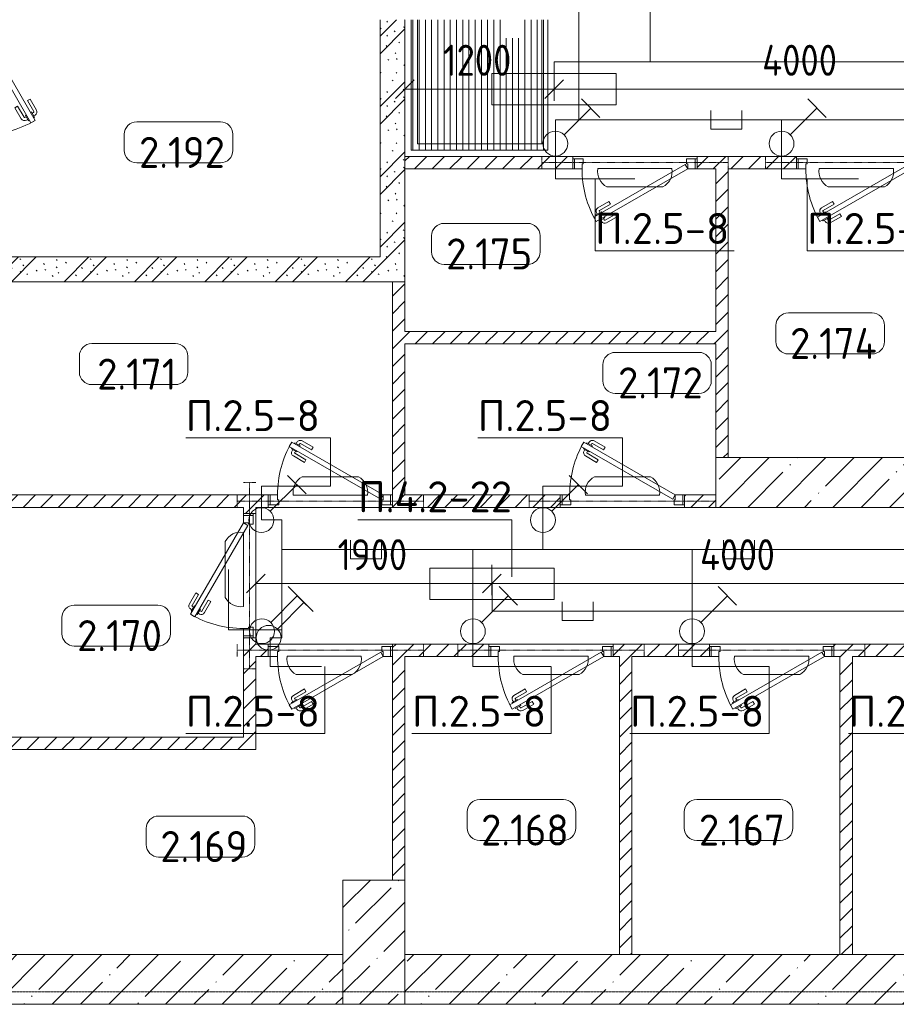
# Model space of a CAD drawing. Header units: millimetres. Extents: x -32229 to 288056, y -13689 to 125138.
# Tile 14 of 193: x 5436 to 12489, y 28050 to 35975. Entities that reach past the tile are written whole.
import ezdxf

# ---------------------------------------------------------------- set-up
doc = ezdxf.new("R2010")
doc.units = ezdxf.units.MM
doc.linetypes.add('3_ Штрих_ 1 х 1 мм', pattern=[2, 1, -1])
doc.linetypes.add('ADSK_Линия сетки', pattern=[25, 20, -2.5, 0, -2.5])
for name, color, linetype, lineweight in [('A-ANNO-DIMS', 7, 'Continuous', 9), ('A-ANNO-DIMS-200', 7, 'Continuous', 9), ('A-ANNO-NOTE', 7, 'Continuous', 18), ('A-AREA-IDEN', 7, 'Continuous', 9), ('A-DETL-THIN', 7, 'Continuous', 9), ('A-DOOR', 7, 'Continuous', 18), ('A-DOOR-FRAM', 7, 'Continuous', 9), ('A-FLOR', 7, 'Continuous', 18), ('A-WALL', 7, 'Continuous', 18), ('A-WALL-PATT', 7, 'Continuous', 40), ('G-ANNO-TEXT', 7, 'Continuous', 9), ('I-WALL', 7, 'Continuous', 18), ('M-EQPM', 7, 'Continuous', 18), ('S-BEAM', 7, 'Continuous', 18), ('S-COLS', 7, 'Continuous', 18), ('S-GRID', 7, 'Continuous', 9)]:
    doc.layers.add(name, color=color, linetype=linetype, lineweight=lineweight)
doc.layers.add('A-DETL', color=7, linetype='Continuous', lineweight=9, true_color=0x00a600)
doc.styles.add('GOST Common_3', font='GOST_Common.ttf', dxfattribs={"width": 0.9, "height": 250})
doc.styles.add('GOST Common_4', font='GOST_Common.ttf', dxfattribs={"height": 250})
doc.styles.add('ISOCPEUR', font='isocpeur.ttf', dxfattribs={"height": 250})
doc.dimstyles.new('ГОСТ_2_5_мм2_1', dxfattribs={"dimscale": 304.8, "dimtxt": 251.428749, "dimasz": 0.492126, "dimexe": 0.492126, "dimexo": 0.656168, "dimgap": 0.098425, "dimtad": 1, "dimdec": 0, "dimdsep": 46, "dimtxsty": 'GOST Common_3', "dimblk1": 'OBLIQUE', "dimblk2": 'OBLIQUE', "dimsah": 1, "dimcen": 0.09, "dimazin": 2, "dimtfac": 1, "dimtdec": 4, "dimtix": 1, "dimtmove": 0, "dimatfit": 3, "dimfxl": 1, "dimtvp": 1, "dimtolj": 1, "dimtzin": 0, "dimarcsym": 2})
pattern_1 = [(45, (0, 0), (-70.71068, 70.71068), [])]
pattern_2 = [(135, (300.56, 377.28), (-565.6854, 6e-14), [10, -790]), (135, (349.8, 474.73), (-565.6854, 6e-14), [10, -790]), (135, (423.93, 473.06), (-565.6854, 6e-14), [10, -790]), (135, (229.92, 447.9), (-565.6854, 6e-14), [10, -790]), (135, (155.08, 447.9), (-565.6854, 6e-14), [10, -790]), (135, (114.9, 369.03), (-565.6854, 6e-14), [10, -790]), (135, (132.43, 285.8), (-565.6854, 6e-14), [10, -790]), (135, (214.66, 322), (-565.6854, 6e-14), [10, -790]), (135, (198.16, 261.88), (-565.6854, 6e-14), [10, -790]), (135, (45.2, 272.9), (-565.6854, 6e-14), [10, -790]), (135, (42.32, 336.16), (-565.6854, 6e-14), [10, -790]), (135, (92.26, 192.24), (-565.6854, 6e-14), [10, -790]), (135, (7.07, 149.2), (-565.6854, 6e-14), [10, -790]), (135, (80.6, 95.1), (-565.6854, 6e-14), [10, -790]), (135, (79.53, 36.94), (-565.6854, 6e-14), [10, -790]), (135, (153.87, 74.56), (-565.6854, 6e-14), [10, -790]), (135, (228.35, 124.8), (-565.6854, 6e-14), [10, -790]), (135, (279.75, 180.4), (-565.6854, 6e-14), [10, -790]), (135, (282.9, 31.63), (-565.6854, 6e-14), [10, -790]), (135, (377.38, 53.45), (-565.6854, 6e-14), [10, -790]), (135, (352.28, 102.7), (-565.6854, 6e-14), [10, -790]), (135, (354.05, 0), (-565.6854, 6e-14), [10, -790]), (135, (553.23, 16.45), (-565.6854, 6e-14), [10, -790]), (135, (542.38, 63.45), (-565.6854, 6e-14), [10, -790]), (135, (536.58, 239.3), (-565.6854, 6e-14), [10, -790]), (135, (475.85, 203.9), (-565.6854, 6e-14), [10, -790]), (135, (475.85, 316.54), (-565.6854, 6e-14), [10, -790]), (135, (520.8, 408.7), (-565.6854, 6e-14), [10, -790]), (135, (551.1, 470.8), (-565.6854, 6e-14), [10, -790]), (135, (235.25, 537.93), (-565.6854, 6e-14), [10, -790]), (135, (407.25, 547.65), (-565.6854, 6e-14), [10, -790]), (135, (94.5, 558.6), (-565.6854, 6e-14), [10, -790]), (135, (46.4, 532.3), (-565.6854, 6e-14), [10, -790]), (135, (85.56, 465.04), (-565.6854, 6e-14), [10, -790]), (135, (355.53, 181.14), (-565.6854, 6e-14), [10, -790]), (135, (362.23, 243.6), (-565.6854, 6e-14), [10, -790]), (135, (413.45, 344.1), (-565.6854, 6e-14), [10, -790]), (135, (286.3, 273.25), (-565.6854, 6e-14), [10, -790]), (135, (423.02, 263.72), (-565.6854, 6e-14), [10, -790]), (135, (162.94, 190.2), (-565.6854, 6e-14), [10, -790]), (135, (470.25, 120.93), (-565.6854, 6e-14), [10, -790]), (135, (484.48, 9.78), (-565.6854, 6e-14), [10, -790]), (45, (0, 212.13), (-565.6854, 0), []), (45, (212.13, 0), (-565.6854, 0), []), (45, (353.55, 0), (-565.6854, 0), []), (45, (0, 353.55), (-565.6854, 0), [])]
pattern_3 = [(45, (0, 0), (-228.0985, 228.0985), []), (45, (228.1, 0), (-228.0985, 228.0985), [403.225, -80.645, 6.706, -73.939])]

# ---------------------------------------------------------------- blocks, each defined once
blk = doc.blocks.new('АР_Дверь однопольная - 1000х2100h_850__Кладовая-4711806--02 ЭО')
at = {"layer": 'A-DOOR', "color": 253, "lineweight": 5, "true_color": 0xaaaaaa}
for p, q in [((138.9, 433.3), (227.7, 484.6)), ((151.4, 411.7), (138.9, 433.3)), ((151.4, 411.7), (240.2, 462.9)), ((285.5, 469.4), (242.2, 444.4)), ((242.2, 444.4), (246.2, 437.5)), ((253, 450.7), (247, 461.1)), ((270.2, 395.9), (266.2, 402.9)), ((274.6, 463.2), (268.6, 473.6)), ((313.5, 420.9), (270.2, 395.9)), ((281, 402.2), (287, 391.8)), ((289.5, 462.5), (285.5, 469.4)), ((302.6, 414.7), (308.7, 404.3)), ((309.5, 427.9), (313.5, 420.9)), ((196.4, 333.7), (285.2, 385)), ((196.4, 333.7), (208.9, 312.1)), ((208.9, 312.1), (297.7, 363.3))]:
    blk.add_line(p, q, dxfattribs=at)
at = {"layer": 'A-DOOR', "color": 253, "lineweight": 13, "true_color": 0xaaaaaa}
for p, q in [((311.1, 475), (-425, 50)), ((-405, 15.4), (331.1, 440.4)), ((331.1, 440.4), (311.1, 475)), ((-425, 50), (-405, 15.4))]:
    blk.add_line(p, q, dxfattribs=at)
at = {"layer": 'A-DOOR', "color": 253, "lineweight": 5, "true_color": 0xaaaaaa}
for centre, radius, start, end in [((242.7, 458.6), 30, 30, 120), ((242.7, 458.6), 4.99, 30, 120), ((282.7, 389.3), 30, 300, 30), ((-425, 50), 850, 360, 30), ((282.7, 389.3), 4.99, 300, 30)]:
    blk.add_arc(centre, radius, start, end, dxfattribs=at)
at = {"layer": 'A-DOOR-FRAM', "color": 253, "lineweight": 13, "true_color": 0xaaaaaa}
for p, q in [((-485, 50), (-500, 50)), ((-425, 50), (-485, 50)), ((-485, 50), (-485, -30)), ((-425, 10), (-425, 50)), ((-415, 10), (-425, 10)), ((-415, -30), (-415, 10)), ((425, 10), (415, 10)), ((415, 10), (415, -30)), ((485, 50), (425, 50)), ((425, 50), (425, 10)), ((485, -30), (485, 50)), ((485, 50), (500, 50)), ((-485, -30), (-500, -30)), ((-485, -30), (-415, -30)), ((415, -30), (485, -30)), ((485, -30), (500, -30))]:
    blk.add_line(p, q, dxfattribs=at)
blk = doc.blocks.new('АР_Дверь однопольная - 1000х2100h_850__Кладовая-4711845--02 ЭО')
at = {"layer": 'A-DOOR', "color": 253, "lineweight": 5, "true_color": 0xaaaaaa}
for p, q in [((-138.9, 433.3), (-227.7, 484.6)), ((-309.5, 427.9), (-313.5, 420.9)), ((-313.5, 420.9), (-270.2, 395.9)), ((-302.6, 414.7), (-308.7, 404.3)), ((-289.5, 462.5), (-285.5, 469.4)), ((-281, 402.2), (-287, 391.8)), ((-285.5, 469.4), (-242.2, 444.4)), ((-274.6, 463.2), (-268.6, 473.6)), ((-270.2, 395.9), (-266.2, 402.9)), ((-253, 450.7), (-247, 461.1)), ((-242.2, 444.4), (-246.2, 437.5)), ((-151.4, 411.7), (-240.2, 462.9)), ((-151.4, 411.7), (-138.9, 433.3)), ((-208.9, 312.1), (-297.7, 363.3)), ((-196.4, 333.7), (-285.2, 385)), ((-196.4, 333.7), (-208.9, 312.1))]:
    blk.add_line(p, q, dxfattribs=at)
at = {"layer": 'A-DOOR', "color": 253, "lineweight": 13, "true_color": 0xaaaaaa}
for p, q in [((-311.1, 475), (-331.1, 440.4)), ((-331.1, 440.4), (405, 15.4)), ((425, 50), (-311.1, 475)), ((405, 15.4), (425, 50))]:
    blk.add_line(p, q, dxfattribs=at)
at = {"layer": 'A-DOOR', "color": 253, "lineweight": 5, "true_color": 0xaaaaaa}
for centre, radius, start, end in [((-242.7, 458.6), 30, 60, 150), ((425, 50), 850, 150, 180), ((-282.7, 389.3), 30, 150, 240), ((-242.7, 458.6), 4.99, 60, 150), ((-282.7, 389.3), 4.99, 150, 240)]:
    blk.add_arc(centre, radius, start, end, dxfattribs=at)
at = {"layer": 'A-DOOR-FRAM', "color": 253, "lineweight": 13, "true_color": 0xaaaaaa}
for p, q in [((-485, 50), (-500, 50)), ((-425, 50), (-485, 50)), ((-485, 50), (-485, -30)), ((-425, 10), (-425, 50)), ((-415, 10), (-425, 10)), ((-415, -30), (-415, 10)), ((425, 10), (415, 10)), ((415, 10), (415, -30)), ((485, 50), (425, 50)), ((425, 50), (425, 10)), ((485, -30), (485, 50)), ((485, 50), (500, 50)), ((-485, -30), (-500, -30)), ((-485, -30), (-415, -30)), ((415, -30), (485, -30)), ((485, -30), (500, -30))]:
    blk.add_line(p, q, dxfattribs=at)
blk = doc.blocks.new('АР_Дверь однопольная - 1000х2100h_850__Кладовая-4627048--02 ЭО')
at = {"layer": 'A-DOOR', "color": 253, "lineweight": 5, "true_color": 0xaaaaaa}
for p, q in [((138.9, 433.3), (227.7, 484.6)), ((151.4, 411.7), (138.9, 433.3)), ((151.4, 411.7), (240.2, 462.9)), ((285.5, 469.4), (242.2, 444.4)), ((242.2, 444.4), (246.2, 437.5)), ((253, 450.7), (247, 461.1)), ((270.2, 395.9), (266.2, 402.9)), ((274.6, 463.2), (268.6, 473.6)), ((313.5, 420.9), (270.2, 395.9)), ((281, 402.2), (287, 391.8)), ((289.5, 462.5), (285.5, 469.4)), ((302.6, 414.7), (308.7, 404.3)), ((309.5, 427.9), (313.5, 420.9)), ((196.4, 333.7), (285.2, 385)), ((196.4, 333.7), (208.9, 312.1)), ((208.9, 312.1), (297.7, 363.3))]:
    blk.add_line(p, q, dxfattribs=at)
at = {"layer": 'A-DOOR', "color": 253, "lineweight": 13, "true_color": 0xaaaaaa}
for p, q in [((311.1, 475), (-425, 50)), ((-405, 15.4), (331.1, 440.4)), ((331.1, 440.4), (311.1, 475)), ((-425, 50), (-405, 15.4))]:
    blk.add_line(p, q, dxfattribs=at)
at = {"layer": 'A-DOOR', "color": 253, "lineweight": 5, "true_color": 0xaaaaaa}
for centre, radius, start, end in [((242.7, 458.6), 30, 30, 120), ((242.7, 458.6), 4.99, 30, 120), ((282.7, 389.3), 30, 300, 30), ((-425, 50), 850, 360, 30), ((282.7, 389.3), 4.99, 300, 30)]:
    blk.add_arc(centre, radius, start, end, dxfattribs=at)
at = {"layer": 'A-DOOR-FRAM', "color": 253, "lineweight": 13, "true_color": 0xaaaaaa}
for p, q in [((-485, 50), (-500, 50)), ((-425, 50), (-485, 50)), ((-485, 50), (-485, -30)), ((-425, 10), (-425, 50)), ((-415, 10), (-425, 10)), ((-415, -30), (-415, 10)), ((425, 10), (415, 10)), ((415, 10), (415, -30)), ((485, 50), (425, 50)), ((425, 50), (425, 10)), ((485, -30), (485, 50)), ((485, 50), (500, 50)), ((-485, -30), (-500, -30)), ((-485, -30), (-415, -30)), ((415, -30), (485, -30)), ((485, -30), (500, -30))]:
    blk.add_line(p, q, dxfattribs=at)
blk = doc.blocks.new('АР_Дверь однопольная - 1000х2100h_850__Кладовая-4711757--02 ЭО')
at = {"layer": 'A-DOOR', "color": 253, "lineweight": 5, "true_color": 0xaaaaaa}
for p, q in [((138.9, 433.3), (227.7, 484.6)), ((151.4, 411.7), (138.9, 433.3)), ((151.4, 411.7), (240.2, 462.9)), ((285.5, 469.4), (242.2, 444.4)), ((242.2, 444.4), (246.2, 437.5)), ((253, 450.7), (247, 461.1)), ((270.2, 395.9), (266.2, 402.9)), ((274.6, 463.2), (268.6, 473.6)), ((313.5, 420.9), (270.2, 395.9)), ((281, 402.2), (287, 391.8)), ((289.5, 462.5), (285.5, 469.4)), ((302.6, 414.7), (308.7, 404.3)), ((309.5, 427.9), (313.5, 420.9)), ((196.4, 333.7), (285.2, 385)), ((196.4, 333.7), (208.9, 312.1)), ((208.9, 312.1), (297.7, 363.3))]:
    blk.add_line(p, q, dxfattribs=at)
at = {"layer": 'A-DOOR', "color": 253, "lineweight": 13, "true_color": 0xaaaaaa}
for p, q in [((311.1, 475), (-425, 50)), ((-405, 15.4), (331.1, 440.4)), ((331.1, 440.4), (311.1, 475)), ((-425, 50), (-405, 15.4))]:
    blk.add_line(p, q, dxfattribs=at)
at = {"layer": 'A-DOOR', "color": 253, "lineweight": 5, "true_color": 0xaaaaaa}
for centre, radius, start, end in [((242.7, 458.6), 30, 30, 120), ((242.7, 458.6), 4.99, 30, 120), ((282.7, 389.3), 30, 300, 30), ((-425, 50), 850, 360, 30), ((282.7, 389.3), 4.99, 300, 30)]:
    blk.add_arc(centre, radius, start, end, dxfattribs=at)
at = {"layer": 'A-DOOR-FRAM', "color": 253, "lineweight": 13, "true_color": 0xaaaaaa}
for p, q in [((-485, 50), (-500, 50)), ((-425, 50), (-485, 50)), ((-485, 50), (-485, -30)), ((-425, 10), (-425, 50)), ((-415, 10), (-425, 10)), ((-415, -30), (-415, 10)), ((425, 10), (415, 10)), ((415, 10), (415, -30)), ((485, 50), (425, 50)), ((425, 50), (425, 10)), ((485, -30), (485, 50)), ((485, 50), (500, 50)), ((-485, -30), (-500, -30)), ((-485, -30), (-415, -30)), ((415, -30), (485, -30)), ((485, -30), (500, -30))]:
    blk.add_line(p, q, dxfattribs=at)
blk = doc.blocks.new('КР_Колонна_ЖБ_Прямоугольная - 500x1000h_B40-V10--02 ЭО')
at = {"layer": 'S-COLS', "lineweight": 5, "true_color": 0xaaaaaa}
h = blk.add_hatch(dxfattribs=at)
h.set_pattern_fill('FP_5', color=253, style=0, pattern_type=2)
h.set_pattern_definition([(45, (-8285.3, -28550), (-228.0985, 228.0985), []), (45, (-8057.2, -28550), (-228.0985, 228.0985), [403.225, -80.645, 6.706, -73.939])])
h.paths.add_polyline_path([(250, -500), (250, 500), (-250, 500), (-250, -500)])
at = {"layer": 'S-COLS', "color": 253, "lineweight": 15, "true_color": 0xaaaaaa}
for p, q in [((250, 500), (-250, 500)), ((-250, 500), (-250, -500)), ((250, -500), (250, 500)), ((-250, -500), (250, -500))]:
    blk.add_line(p, q, dxfattribs=at)
blk = doc.blocks.new('АР_Приямок - ПР-2_1050х1100-2630290--02 ЭО')
at = {"layer": 'M-EQPM', "lineweight": 5, "true_color": 0xaaaaaa}
h = blk.add_hatch(dxfattribs=at)
h.set_pattern_fill('FP_31', color=253, style=0, pattern_type=2)
h.set_pattern_definition([(90, (0, 0), (-50, 3e-15), [])])
h.paths.add_polyline_path([(1100, -525), (1100, 525), (875, 525), (875, 375), (725, 375), (725, 525), (0, 525), (0, -525), (910, -525)])
at = {"layer": 'M-EQPM', "color": 253, "lineweight": 13, "true_color": 0xaaaaaa}
for p, q in [((0, -525), (0, 525)), ((1100, 525), (1100, -525)), ((1100, -525), (0, -525))]:
    blk.add_line(p, q, dxfattribs=at)
blk = doc.blocks.new('АР_Перемычка - 100_Уx1_75x5__250-250-6683530--02 ЭО')
at = {"layer": 'S-BEAM', "color": 9, "linetype": '3_ Штрих_ 1 х 1 мм', "lineweight": 15, "true_color": 0xc4c4c4}
for p, q in [((-750, 50), (-750, -50)), ((750, 50), (750, -50)), ((-750, 0), (750, 0))]:
    blk.add_line(p, q, dxfattribs=at)
blk = doc.blocks.new('Наметкина 10_РД_АР_П_rvt-1--02 ЭО')
at = {"layer": 'A-WALL-PATT', "lineweight": 5, "true_color": 0xaaaaaa}
h = blk.add_hatch(dxfattribs=at)
h.set_pattern_fill('FP_1', color=253, style=0, pattern_type=2)
h.set_pattern_definition(pattern_2)
h.paths.add_polyline_path([(8535.3, 33865), (8535.3, 35975), (8335.3, 35975), (8335.3, 33865)])
h = blk.add_hatch(dxfattribs=at)
h.set_pattern_fill('FP_2', color=253, style=0, pattern_type=2)
h.set_pattern_definition(pattern_1)
h.paths.add_polyline_path([(14285.3, 34775), (14435.3, 34775), (14435.3, 34875), (14285.3, 34875)])
h.paths.add_polyline_path([(12835.3, 34775), (13285.3, 34775), (13285.3, 34875), (12685.3, 34875), (12685.3, 34775), (12735.3, 34775)])
h.paths.add_polyline_path([(8535.3, 34775), (9885.3, 34775), (9885.3, 34875), (8535.3, 34875)])
h.paths.add_polyline_path([(11685.3, 34775), (11685.3, 34875), (10885.3, 34875), (10885.3, 34775), (11135.3, 34775)])
h = blk.add_hatch(dxfattribs=at)
h.set_pattern_fill('FP_2', color=253, style=0, pattern_type=2)
h.set_pattern_definition(pattern_1)
h.paths.add_polyline_path([(11135.3, 32450), (11135.3, 34775), (11035.3, 34775), (11035.3, 32450)])
h = blk.add_hatch(dxfattribs=at)
h.set_pattern_fill('FP_1', color=253, style=0, pattern_type=2)
h.set_pattern_definition(pattern_2)
h.paths.add_polyline_path([(8335.3, 33865), (8335.3, 34065), (5035.3, 34065), (5035.3, 33865), (7452.7, 33865)])
h = blk.add_hatch(dxfattribs=at)
h.set_pattern_fill('FP_2', color=253, style=0, pattern_type=2)
h.set_pattern_definition(pattern_1)
h.paths.add_polyline_path([(8535.3, 32150), (8535.3, 33865), (8435.3, 33865), (8435.3, 32150)])
h = blk.add_hatch(dxfattribs=at)
h.set_pattern_fill('FP_2', color=253, style=0, pattern_type=2)
h.set_pattern_definition(pattern_1)
h.paths.add_polyline_path([(11035.3, 33365), (11035.3, 33465), (8535.3, 33465), (8535.3, 33365), (10052.5, 33365)])
h = blk.add_hatch(dxfattribs=at)
h.set_pattern_fill('FP_3', color=253, style=0, pattern_type=2)
h.set_pattern_definition(pattern_3)
h.paths.add_polyline_path([(12652.2, 32050), (14535.3, 32050), (14535.3, 32450), (11035.3, 32450), (11035.3, 32050), (11352.3, 32050)])
h = blk.add_hatch(dxfattribs=at)
h.set_pattern_fill('FP_2', color=253, style=0, pattern_type=2)
h.set_pattern_definition(pattern_1)
h.paths.add_polyline_path([(10785.3, 32050), (11035.3, 32050), (11035.3, 32150), (10785.3, 32150)])
h.paths.add_polyline_path([(8752.6, 32050), (9785.3, 32050), (9785.3, 32150), (8435.3, 32150), (8435.3, 32050)])
h.paths.add_polyline_path([(7235.3, 32050), (7435.3, 32050), (7435.3, 32150), (5235.3, 32150), (5235.3, 32050), (6152.9, 32050)])
h = blk.add_hatch(dxfattribs=at)
h.set_pattern_fill('FP_2', color=253, style=0, pattern_type=2)
h.set_pattern_definition(pattern_1)
h.paths.add_polyline_path([(7335.3, 30200), (7335.3, 31000), (7235.3, 31000), (7235.3, 30200)])
h.paths.add_polyline_path([(7235.3, 32000), (7335.3, 32000), (7335.3, 32050), (7235.3, 32050)])
h = blk.add_hatch(dxfattribs=at)
h.set_pattern_fill('FP_2', color=253, style=0, pattern_type=2)
h.set_pattern_definition(pattern_1)
h.paths.add_polyline_path([(13910.3, 30850), (14385.3, 30850), (14385.3, 30950), (13760.3, 30950), (13760.3, 30850), (13810.3, 30850)])
h.paths.add_polyline_path([(15431, 30850), (15635.3, 30850), (15635.3, 30950), (15431, 30950), (15431, 30942.4), (15389.5, 30942.4), (15389.5, 30857.6), (15431, 30857.6)])
h.paths.add_polyline_path([(10210.3, 30850), (10985.3, 30850), (10985.3, 30950), (10210.3, 30950)])
h.paths.add_polyline_path([(12135.3, 30850), (12760.3, 30850), (12760.3, 30950), (11985.3, 30950), (11985.3, 30850), (12035.3, 30850)])
h.paths.add_polyline_path([(8535.3, 30850), (9210.3, 30850), (9210.3, 30950), (8435.3, 30950), (8435.3, 30850)])
h.paths.add_polyline_path([(7335.3, 30850), (7435.3, 30850), (7435.3, 30950), (7335.3, 30950)])
h = blk.add_hatch(dxfattribs=at)
h.set_pattern_fill('FP_2', color=253, style=0, pattern_type=2)
h.set_pattern_definition(pattern_1)
h.paths.add_polyline_path([(8535.3, 29050), (8535.3, 30850), (8435.3, 30850), (8435.3, 29050)])
h = blk.add_hatch(dxfattribs=at)
h.set_pattern_fill('FP_2', color=253, style=0, pattern_type=2)
h.set_pattern_definition(pattern_1)
h.paths.add_polyline_path([(10360.3, 28450), (10360.3, 30850), (10260.3, 30850), (10260.3, 28450)])
h = blk.add_hatch(dxfattribs=at)
h.set_pattern_fill('FP_2', color=253, style=0, pattern_type=2)
h.set_pattern_definition(pattern_1)
h.paths.add_polyline_path([(12135.3, 28450), (12135.3, 30850), (12035.3, 30850), (12035.3, 28450)])
h = blk.add_hatch(dxfattribs=at)
h.set_pattern_fill('FP_2', color=253, style=0, pattern_type=2)
h.set_pattern_definition(pattern_1)
h.paths.add_polyline_path([(7335.3, 30100), (7335.3, 30200), (5235.3, 30200), (5235.3, 30100)])
h = blk.add_hatch(dxfattribs=at)
h.set_pattern_fill('FP_3', color=253, style=0, pattern_type=2)
h.set_pattern_definition(pattern_3)
h.paths.add_polyline_path([(8035.3, 28050), (8035.3, 28450), (3535.3, 28450), (3535.3, 28050), (7452.7, 28050)])
h = blk.add_hatch(dxfattribs=at)
h.set_pattern_fill('FP_3', color=253, style=0, pattern_type=2)
h.set_pattern_definition(pattern_3)
h.paths.add_polyline_path([(12835.3, 28050), (12835.3, 28450), (8535.3, 28450), (8535.3, 28050)])
at = {"layer": 'A-FLOR', "color": 253, "lineweight": 13, "true_color": 0xaaaaaa}
for p, q in [((8635.3, 35975), (8635.3, 34975)), ((9635.3, 34975), (9635.3, 35975)), ((8635.3, 34975), (9635.3, 34975)), ((9885.3, 34875), (10885.3, 34875)), ((10885.3, 34875), (9885.3, 34875)), ((11685.3, 34875), (12685.3, 34875)), ((12685.3, 34875), (11685.3, 34875)), ((8435.3, 32050), (7435.3, 32050)), ((7435.3, 32050), (8435.3, 32050)), ((10785.3, 32050), (9785.3, 32050)), ((9785.3, 32050), (10785.3, 32050)), ((7335.3, 32000), (7335.3, 31000)), ((7335.3, 31000), (7335.3, 32000)), ((7435.3, 30950), (8435.3, 30950)), ((8435.3, 30950), (7435.3, 30950)), ((9210.3, 30950), (10210.3, 30950)), ((10210.3, 30950), (9210.3, 30950)), ((10985.3, 30950), (11985.3, 30950)), ((11985.3, 30950), (10985.3, 30950))]:
    blk.add_line(p, q, dxfattribs=at)
at = {"layer": 'A-WALL', "color": 253, "lineweight": 15, "true_color": 0xaaaaaa}
for p, q in [((8535.3, 34775), (8535.3, 34875)), ((8535.3, 34875), (8535.3, 34775))]:
    blk.add_line(p, q, dxfattribs=at)
at = {"layer": 'A-WALL', "color": 253, "lineweight": 13, "true_color": 0xaaaaaa}
for p, q in [((14535.3, 32450), (11035.3, 32450)), ((11035.3, 32450), (11035.3, 32050)), ((11035.3, 32050), (14535.3, 32050)), ((8035.3, 28450), (3535.3, 28450)), ((12835.3, 28450), (8535.3, 28450)), ((3535.3, 28050), (8035.3, 28050)), ((8535.3, 28050), (12835.3, 28050))]:
    blk.add_line(p, q, dxfattribs=at)
at = {"layer": 'I-WALL', "color": 253, "lineweight": 13, "true_color": 0xaaaaaa}
for p, q in [((8335.3, 35975), (8335.3, 34065)), ((8535.3, 34875), (8535.3, 35975)), ((9885.3, 34875), (8535.3, 34875)), ((9885.3, 34775), (9885.3, 34875)), ((11685.3, 34875), (10885.3, 34875)), ((10885.3, 34875), (10885.3, 34775)), ((11685.3, 34775), (11685.3, 34875)), ((8535.3, 33865), (8535.3, 34775)), ((8535.3, 34775), (9885.3, 34775)), ((10885.3, 34775), (11035.3, 34775)), ((11035.3, 34775), (11035.3, 33465)), ((11135.3, 34775), (11685.3, 34775)), ((11135.3, 32450), (11135.3, 34775)), ((8335.3, 34065), (5035.3, 34065)), ((5235.3, 33865), (8335.3, 33865)), ((8335.3, 33865), (8535.3, 33865)), ((8435.3, 33865), (8435.3, 32150)), ((8535.3, 33865), (8435.3, 33865)), ((8535.3, 33465), (8535.3, 33865)), ((11035.3, 33465), (8535.3, 33465)), ((8535.3, 32150), (8535.3, 33365)), ((8535.3, 33365), (11035.3, 33365)), ((11035.3, 33365), (11035.3, 32450)), ((11035.3, 32450), (11135.3, 32450)), ((7435.3, 32150), (5235.3, 32150)), ((7435.3, 32050), (7435.3, 32150)), ((8435.3, 32150), (8435.3, 32050)), ((9785.3, 32150), (8535.3, 32150)), ((9785.3, 32050), (9785.3, 32150)), ((11035.3, 32150), (10785.3, 32150)), ((10785.3, 32150), (10785.3, 32050)), ((11035.3, 32050), (11035.3, 32150)), ((5235.3, 32050), (7235.3, 32050)), ((7235.3, 32050), (7235.3, 32000)), ((7335.3, 32050), (7435.3, 32050)), ((7335.3, 32000), (7335.3, 32050)), ((8435.3, 32050), (9785.3, 32050)), ((10785.3, 32050), (11035.3, 32050)), ((7235.3, 32000), (7335.3, 32000)), ((7235.3, 31000), (7235.3, 30200)), ((7335.3, 31000), (7235.3, 31000)), ((7335.3, 30950), (7335.3, 31000)), ((7435.3, 30950), (7335.3, 30950)), ((7435.3, 30850), (7435.3, 30950)), ((9210.3, 30950), (8435.3, 30950)), ((8435.3, 30950), (8435.3, 30850)), ((9210.3, 30850), (9210.3, 30950)), ((10985.3, 30950), (10210.3, 30950)), ((10210.3, 30950), (10210.3, 30850)), ((10985.3, 30850), (10985.3, 30950)), ((12760.3, 30950), (11985.3, 30950)), ((11985.3, 30950), (11985.3, 30850)), ((7335.3, 30850), (7435.3, 30850)), ((7335.3, 30200), (7335.3, 30850)), ((8435.3, 30850), (8435.3, 29050)), ((8535.3, 29050), (8535.3, 30850)), ((8535.3, 30850), (9210.3, 30850)), ((10210.3, 30850), (10260.3, 30850)), ((10260.3, 30850), (10260.3, 28450)), ((10360.3, 28450), (10360.3, 30850)), ((10360.3, 30850), (10985.3, 30850)), ((11985.3, 30850), (12035.3, 30850)), ((12035.3, 30850), (12035.3, 28450)), ((12135.3, 28450), (12135.3, 30850)), ((12135.3, 30850), (12760.3, 30850)), ((7235.3, 30200), (5235.3, 30200)), ((7335.3, 30100), (7335.3, 30200)), ((5235.3, 30100), (7335.3, 30100)), ((10260.3, 28450), (10360.3, 28450)), ((12035.3, 28450), (12135.3, 28450))]:
    blk.add_line(p, q, dxfattribs=at)
at = {"layer": 'A-DOOR', "color": 253, "lineweight": 13, "true_color": 0xaaaaaa}
for name, p, rotation in [('АР_Дверь однопольная - 1000х2100h_850__Кладовая-4711757--02 ЭО', (5085.3, 35475), 270), ('АР_Дверь однопольная - 1000х2100h_850__Кладовая-4711806--02 ЭО', (10385.3, 34825), 180), ('АР_Дверь однопольная - 1000х2100h_850__Кладовая-4627048--02 ЭО', (12185.3, 34825), 180), ('АР_Дверь однопольная - 1000х2100h_850__Кладовая-4711845--02 ЭО', (7285.3, 31500), 90), ('АР_Дверь однопольная - 1000х2100h_850__Кладовая-4627048--02 ЭО', (7935.3, 30900), 180), ('АР_Дверь однопольная - 1000х2100h_850__Кладовая-4627048--02 ЭО', (9710.3, 30900), 180), ('АР_Дверь однопольная - 1000х2100h_850__Кладовая-4627048--02 ЭО', (11485.3, 30900), 180)]:
    blk.add_blockref(name, p, dxfattribs=dict(at, rotation=rotation))
for p in [(7935.3, 32100), (10285.3, 32100)]:
    blk.add_blockref('АР_Дверь однопольная - 1000х2100h_850__Кладовая-4711845--02 ЭО', p, dxfattribs=at)
at = {"layer": 'M-EQPM', "color": 253, "lineweight": 13, "true_color": 0xaaaaaa}
blk.add_blockref('АР_Приямок - ПР-2_1050х1100-2630290--02 ЭО', (8585.3, 35450), dxfattribs=at)
at = {"layer": 'S-BEAM', "color": 253, "lineweight": 13, "true_color": 0xaaaaaa}
for p, rotation in [((10385.3, 34825), 180), ((12185.3, 34825), 180), ((7285.3, 31500), 90), ((7935.3, 30900), 180), ((9710.3, 30900), 180), ((11485.3, 30900), 180)]:
    blk.add_blockref('АР_Перемычка - 100_Уx1_75x5__250-250-6683530--02 ЭО', p, dxfattribs=dict(at, rotation=rotation))
for p in [(7935.3, 32100), (10285.3, 32100)]:
    blk.add_blockref('АР_Перемычка - 100_Уx1_75x5__250-250-6683530--02 ЭО', p, dxfattribs=at)
at = {"layer": 'S-COLS', "color": 253, "lineweight": 13, "true_color": 0xaaaaaa}
blk.add_blockref('КР_Колонна_ЖБ_Прямоугольная - 500x1000h_B40-V10--02 ЭО', (8285.3, 28550), dxfattribs=at)
blk = doc.blocks.new('Марка помещения 2 - Марка помещения 2-1605974--02 ЭО')
at = {"layer": 'A-AREA-IDEN', "color": 253, "true_color": 0xaaaaaa}
for p, q in [((-1.797, 0.841), (1.569, 0.841)), ((-2.297, -0.309), (-2.297, 0.341)), ((2.069, 0.341), (2.069, -0.309)), ((1.569, -0.809), (-1.797, -0.809))]:
    blk.add_line(p, q, dxfattribs=at)
for centre, start, end in [((-1.797, 0.341), 90, 180), ((1.569, 0.341), 0, 90), ((-1.797, -0.309), 180, 270), ((1.569, -0.309), 270, 360)]:
    blk.add_arc(centre, 0.5, start, end, dxfattribs=at)
blk = doc.blocks.new('DIMBLOCK330--02 ЭО')
at = {"layer": 'A-ANNO-DIMS-200'}
for p, q in [((8535.3, 35322.7), (8535.3, 35566.6)), ((9735.3, 35322.7), (9735.3, 35566.6)), ((8535.3, 35416.6), (8610.3, 35491.6)), ((9735.3, 35416.6), (9810.3, 35491.6)), ((8535.3, 35416.6), (8460.3, 35341.6)), ((8535.3, 35416.6), (9735.3, 35416.6)), ((8535.3, 35416.6), (8535.3, 35322.7)), ((9735.3, 35416.6), (9660.3, 35341.6)), ((9735.3, 35416.6), (9735.3, 35322.7))]:
    blk.add_line(p, q, dxfattribs=at)
at = {"layer": 'A-ANNO-DIMS-200', "color": 0, "insert": (8843.4, 35773.3), "char_height": 250, "width": 700.591, "attachment_point": 1, "line_spacing_factor": 1.022761, "style": 'GOST Common_3'}
blk.add_mtext('1200', dxfattribs=at)
blk = doc.blocks.new('_Oblique')
at = {"color": 0, "linetype": 'ByBlock', "lineweight": -2}
blk.add_line((-0.5, -0.5), (0.5, 0.5), dxfattribs=at)
blk = doc.blocks.new('DIMBLOCK331--02 ЭО')
at = {"layer": 'A-ANNO-DIMS-200'}
for p, q in [((9735.3, 35322.7), (9735.3, 35566.6)), ((13735.3, 35322.7), (13735.3, 35566.6)), ((9735.3, 35416.6), (9810.3, 35491.6)), ((13735.3, 35416.6), (13810.3, 35491.6)), ((9735.3, 35416.6), (9660.3, 35341.6)), ((9735.3, 35416.6), (13735.3, 35416.6)), ((9735.3, 35416.6), (9735.3, 35322.7)), ((13735.3, 35416.6), (13660.3, 35341.6)), ((13735.3, 35416.6), (13735.3, 35322.7))]:
    blk.add_line(p, q, dxfattribs=at)
at = {"layer": 'A-ANNO-DIMS-200', "color": 0, "insert": (11409.3, 35773.3), "char_height": 250, "width": 782.412, "attachment_point": 1, "line_spacing_factor": 1.022761, "style": 'GOST Common_3'}
blk.add_mtext('4000', dxfattribs=at)
blk = doc.blocks.new('DIMBLOCK334--02 ЭО')
at = {"layer": 'A-ANNO-DIMS-200'}
for p, q in [((7335.3, 31343.3), (7335.3, 31587.2)), ((9235.3, 31343.3), (9235.3, 31587.2)), ((7335.3, 31437.2), (7410.3, 31512.2)), ((9235.3, 31437.2), (9310.3, 31512.2)), ((7335.3, 31437.2), (7260.3, 31362.2)), ((7335.3, 31437.2), (9235.3, 31437.2)), ((7335.3, 31437.2), (7335.3, 31343.3)), ((9235.3, 31437.2), (9160.3, 31362.2)), ((9235.3, 31437.2), (9235.3, 31343.3))]:
    blk.add_line(p, q, dxfattribs=at)
at = {"layer": 'A-ANNO-DIMS-200', "color": 0, "insert": (7993.4, 31793.9), "char_height": 250, "width": 700.591, "attachment_point": 1, "line_spacing_factor": 1.022761, "style": 'GOST Common_3'}
blk.add_mtext('1900', dxfattribs=at)
blk = doc.blocks.new('DIMBLOCK335--02 ЭО')
at = {"layer": 'A-ANNO-DIMS-200'}
for p, q in [((9235.3, 31343.3), (9235.3, 31587.2)), ((13235.3, 31343.3), (13235.3, 31587.2)), ((9235.3, 31437.2), (9310.3, 31512.2)), ((13235.3, 31437.2), (13310.3, 31512.2)), ((9235.3, 31437.2), (9160.3, 31362.2)), ((9235.3, 31437.2), (13235.3, 31437.2)), ((9235.3, 31437.2), (9235.3, 31343.3)), ((13235.3, 31437.2), (13160.3, 31362.2)), ((13235.3, 31437.2), (13235.3, 31343.3))]:
    blk.add_line(p, q, dxfattribs=at)
at = {"layer": 'A-ANNO-DIMS-200', "color": 0, "insert": (10909.3, 31793.9), "char_height": 250, "width": 782.412, "attachment_point": 1, "line_spacing_factor": 1.022761, "style": 'GOST Common_3'}
blk.add_mtext('4000', dxfattribs=at)

msp = doc.modelspace()

# ---------------------------------------------------------------- linework, layer by layer
at = {"layer": 'A-ANNO-NOTE', "color": 1, "lineweight": 9, "true_color": 0xff0000}
for p, q in [((9235.3, 35288.5), (9235.3, 35541.1)), ((9235.3, 35541.1), (10235.3, 35541.1)), ((10235.3, 35541.1), (10235.3, 35288.5)), ((10235.3, 35288.5), (9235.3, 35288.5)), ((8735.3, 31308.5), (8735.3, 31561.1)), ((8735.3, 31561.1), (9735.3, 31561.1)), ((9735.3, 31561.1), (9735.3, 31308.5)), ((9735.3, 31308.5), (8735.3, 31308.5))]:
    msp.add_line(p, q, dxfattribs=at)
at = {"layer": 'A-ANNO-NOTE', "color": 5, "lineweight": 9, "true_color": 0x0000ff}
for p, q in [((9956, 35336.7), (10104.2, 35188.4)), ((11776, 35336.7), (11924.2, 35188.4)), ((9816, 35048.5), (10030.1, 35262.5)), ((11636, 35048.5), (11850.1, 35262.5)), ((10086.7, 34775.9), (10683.9, 34775.9)), ((11868.1, 34775.9), (12465.3, 34775.9)), ((10611.2, 34628.5), (10159.4, 34628.5)), ((12392.6, 34628.5), (11940.8, 34628.5)), ((7591, 32306.1), (7739.2, 32157.9)), ((7709.4, 32296.5), (8161.2, 32296.5)), ((9856, 32306.1), (10004.2, 32157.9)), ((10059.4, 32296.5), (10511.2, 32296.5)), ((7451, 32017.9), (7665.1, 32232)), ((9716, 32017.9), (9930.1, 32232)), ((8233.9, 32149.2), (7636.7, 32149.2)), ((10583.9, 32149.2), (9986.7, 32149.2)), ((7236.1, 31848.6), (7236.1, 31251.4)), ((7088.8, 31324.1), (7088.8, 31775.9)), ((7595.2, 31411.7), (7743.4, 31263.5)), ((9292.5, 31411.7), (9440.7, 31263.5)), ((11056, 31411.7), (11204.2, 31263.5)), ((7455.3, 31123.5), (7669.3, 31337.6)), ((7648.8, 31358.9), (7797, 31210.7)), ((9152.5, 31123.5), (9366.6, 31337.6)), ((10916, 31123.5), (11130.1, 31337.6)), ((7508.8, 31070.7), (7722.9, 31284.8)), ((7586.7, 30850.9), (8183.9, 30850.9)), ((9411.7, 30850.9), (10008.9, 30850.9)), ((11186.7, 30850.9), (11783.9, 30850.9)), ((8111.2, 30703.5), (7659.4, 30703.5)), ((9936.2, 30703.5), (9484.4, 30703.5)), ((11711.2, 30703.5), (11259.4, 30703.5))]:
    msp.add_line(p, q, dxfattribs=at)
for centre in [(9745.3, 34977.8), (11565.3, 34977.8), (7380.3, 31947.2), (9645.3, 31947.2), (7384.5, 31052.8), (9081.8, 31052.8), (10845.3, 31052.8), (7438.1, 31000)]:
    msp.add_circle(centre, 100, dxfattribs=at)
for centre, start, end in [((10227.7, 34753.8), 171.09008, 241.42088), ((10542.9, 34753.8), 298.57912, 8.90992), ((12009.1, 34753.8), 171.09008, 241.42088), ((12324.3, 34753.8), 298.57912, 8.90992), ((7777.7, 32171.3), 118.57912, 188.90992), ((8092.9, 32171.3), 351.09008, 61.42088), ((10127.7, 32171.3), 118.57912, 188.90992), ((10442.9, 32171.3), 351.09008, 61.42088), ((7214, 31707.6), 81.09008, 151.42088), ((7214, 31392.4), 208.57912, 278.90992), ((7727.7, 30828.8), 171.09008, 241.42088), ((8042.9, 30828.8), 298.57912, 8.90992), ((9552.7, 30828.8), 171.09008, 241.42088), ((9867.9, 30828.8), 298.57912, 8.90992), ((11327.7, 30828.8), 171.09008, 241.42088), ((11642.9, 30828.8), 298.57912, 8.90992)]:
    msp.add_arc(centre, 142.7, start, end, dxfattribs=at)
at = {"layer": 'A-DETL', "color": 1, "true_color": 0xff0000}
for p, q in [((10509.6, 43714.5), (10509.6, 35635.4)), ((9735.3, 35635.4), (15292.2, 35635.4)), ((9735.3, 35635.4), (9735.3, 35415.4)), ((9237.2, 31215), (9237.2, 31440)), ((9799.1, 31290), (9799.1, 31140)), ((10049.1, 31140), (10049.1, 31290)), ((15292.2, 31215), (9237.2, 31215)), ((9799.1, 31140), (10049.1, 31140))]:
    msp.add_line(p, q, dxfattribs=at)
at = {"layer": 'A-DETL', "color": 5, "true_color": 0x0000ff}
for p, q in [((9935.3, 43635), (9935.3, 35170)), ((10995.3, 35245), (10995.3, 35095)), ((11245.3, 35095), (11245.3, 35245)), ((9745.3, 34695), (9745.3, 35170)), ((9745.3, 35170), (14790.3, 35170)), ((11565.3, 34695), (11565.3, 35170)), ((10995.3, 35095), (11245.3, 35095)), ((10385.3, 34695), (9745.3, 34695)), ((12185.3, 34695), (11565.3, 34695)), ((7935.3, 32220), (7380.3, 32220)), ((7380.3, 31950), (7380.3, 32220)), ((10285.3, 32220), (9645.3, 32220)), ((9645.3, 32220), (9645.3, 31710)), ((7545.3, 31950), (7380.3, 31950)), ((7545.3, 31950), (7545.3, 31000)), ((8097.2, 31785), (8097.2, 31635)), ((8347.2, 31635), (8347.2, 31785)), ((11097.2, 31785), (11097.2, 31635)), ((11347.2, 31635), (11347.2, 31785)), ((7545.3, 31710), (14790.3, 31710)), ((9081.8, 30770), (9081.8, 31710)), ((10845.3, 30768.2), (10845.3, 31710)), ((8097.2, 31635), (8347.2, 31635)), ((11097.2, 31635), (11347.2, 31635)), ((7115.7, 31549.6), (7115.7, 31065)), ((7115.7, 31065), (7545.3, 31065)), ((7450.3, 30768.2), (7450.3, 31000)), ((7450.3, 31000), (7545.3, 31000)), ((7864.5, 30768.2), (7450.3, 30768.2)), ((9710.3, 30770), (9081.8, 30770)), ((11465.3, 30768.2), (10845.3, 30768.2))]:
    msp.add_line(p, q, dxfattribs=at)
at = {"layer": 'A-DETL-THIN'}
for p, q in [((10065.3, 34115), (10065.3, 34695)), ((11770.3, 34115), (11770.3, 34695)), ((10065.3, 34115), (11185.3, 34115)), ((11770.3, 34115), (12890.3, 34115)), ((6771.4, 32608.8), (7935.3, 32608.8)), ((7935.3, 32220), (7935.3, 32608.8)), ((9121.4, 32608.8), (10285.3, 32608.8)), ((10285.3, 32220), (10285.3, 32608.8)), ((9395.3, 31950), (8155.3, 31950)), ((9395.3, 31950), (9395.3, 31490)), ((7891.4, 30228.8), (7891.4, 30768.2)), ((9711.4, 30228.8), (9711.4, 30768.2)), ((11465.3, 30228.8), (11465.3, 30768.2)), ((6771.4, 30228.8), (7891.4, 30228.8)), ((8591.4, 30228.8), (9711.4, 30228.8)), ((10345.3, 30228.8), (11465.3, 30228.8)), ((12105.3, 30228.8), (13225.3, 30228.8))]:
    msp.add_line(p, q, dxfattribs=at)
at = {"layer": 'S-GRID', "color": 253, "linetype": 'ADSK_Линия сетки', "true_color": 0xaaaaaa}
msp.add_line((131381.2, 28150), (-30593.4, 28150), dxfattribs=at)

# ---------------------------------------------------------------- block references
at = {"lineweight": 5}
msp.add_blockref('Наметкина 10_РД_АР_П_rvt-1--02 ЭО', (0, 0), dxfattribs=at)
at = {"layer": 'A-AREA-IDEN', "color": 253, "true_color": 0xaaaaaa, "xscale": 199.9999999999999, "yscale": 199.9999999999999, "zscale": 199.9999999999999}
for p in [(6736.6, 34984.3), (9209, 34167.1), (11979.8, 33446.5), (6375, 33199.6), (10586.2, 33129.1), (6234.5, 31094.8), (9495.9, 29530.2), (11242.1, 29530.2), (6912.9, 29397.4)]:
    msp.add_blockref('Марка помещения 2 - Марка помещения 2-1605974--02 ЭО', p, dxfattribs=at)

# ---------------------------------------------------------------- texts
at = {"layer": 'A-AREA-IDEN', "color": 253, "true_color": 0xaaaaaa, "char_height": 250, "attachment_point": 5, "line_spacing_factor": 1.022766, "style": 'GOST Common_4'}
for s, insert, width in [('\\pt100,200,300,400,500,600,700,800,900,1000,1100,1200,1300,1400,1500,1600,1700,1800,1900,2000,2100,2200,2300,2400,2500,2600,2700,2800,2900,3000,3100,3200;2.192', (6741.1, 34906.9), 780), ('\\pt100,200,300,400,500,600,700,800,900,1000,1100,1200,1300,1400,1500,1600,1700,1800,1900,2000,2100,2200,2300,2400,2500,2600,2700,2800,2900,3000,3100,3200;2.175', (9213.5, 34089.6), 780), ('\\pt100,200,300,400,500,600,700,800,900,1000,1100,1200,1300,1400,1500,1600,1700,1800,1900,2000,2100,2200,2300,2400,2500,2600,2700,2800,2900,3000,3100,3200;2.174', (11983.3, 33369.1), 794), ('\\pt100,200,300,400,500,600,700,800,900,1000,1100,1200,1300,1400,1500,1600,1700,1800,1900,2000,2100,2200,2300,2400,2500,2600,2700,2800,2900,3000,3100,3200;2.171', (6378.5, 33122.2), 728), ('\\pt100,200,300,400,500,600,700,800,900,1000,1100,1200,1300,1400,1500,1600,1700,1800,1900,2000,2100,2200,2300,2400,2500,2600,2700,2800,2900,3000,3100,3200;2.172', (10590.8, 33051.7), 780), ('\\pt100,200,300,400,500,600,700,800,900,1000,1100,1200,1300,1400,1500,1600,1700,1800,1900,2000,2100,2200,2300,2400,2500,2600,2700,2800,2900,3000,3100,3200;2.170', (6239, 31017.4), 780), ('\\pt100,200,300,400,500,600,700,800,900,1000,1100,1200,1300,1400,1500,1600,1700,1800,1900,2000,2100,2200,2300,2400,2500,2600,2700,2800,2900,3000,3100,3200;2.168', (9500.4, 29452.7), 780), ('\\pt100,200,300,400,500,600,700,800,900,1000,1100,1200,1300,1400,1500,1600,1700,1800,1900,2000,2100,2200,2300,2400,2500,2600,2700,2800,2900,3000,3100,3200;2.167', (11246.6, 29452.7), 780), ('\\pt100,200,300,400,500,600,700,800,900,1000,1100,1200,1300,1400,1500,1600,1700,1800,1900,2000,2100,2200,2300,2400,2500,2600,2700,2800,2900,3000,3100,3200;2.169', (6917.4, 29320), 780)]:
    msp.add_mtext(s, dxfattribs=dict(at, insert=insert, width=width))
at = {"layer": 'G-ANNO-TEXT', "char_height": 250, "attachment_point": 1, "line_spacing_factor": 1.139951, "style": 'ISOCPEUR'}
for s, insert, width in [('\\pt600,1200,1800,2400,3000,3600,4200,4800,5400,6000,6600,7200,7800,8400,9000,9600,10200,10800,11400,12000,12600,13200,13800,14400,15000,15600,16200,16800,17400,18000,18600,19200;П.2.5-8', (10065.2, 34419.6), 1068.58), ('\\pt600,1200,1800,2400,3000,3600,4200,4800,5400,6000,6600,7200,7800,8400,9000,9600,10200,10800,11400,12000,12600,13200,13800,14400,15000,15600,16200,16800,17400,18000,18600,19200;П.2.5-8', (11770.2, 34419.6), 1068.58), ('\\pt600,1200,1800,2400,3000,3600,4200,4800,5400,6000,6600,7200,7800,8400,9000,9600,10200,10800,11400,12000,12600,13200,13800,14400,15000,15600,16200,16800,17400,18000,18600,19200;П.2.5-8', (6771.2, 32913.4), 1068.58), ('\\pt600,1200,1800,2400,3000,3600,4200,4800,5400,6000,6600,7200,7800,8400,9000,9600,10200,10800,11400,12000,12600,13200,13800,14400,15000,15600,16200,16800,17400,18000,18600,19200;П.2.5-8', (9121.2, 32913.4), 1068.58), ('\\pt600,1200,1800,2400,3000,3600,4200,4800,5400,6000,6600,7200,7800,8400,9000,9600,10200,10800,11400,12000,12600,13200,13800,14400,15000,15600,16200,16800,17400,18000,18600,19200;П.4.2-22', (8157.7, 32259.6), 1270.58), ('\\pt600,1200,1800,2400,3000,3600,4200,4800,5400,6000,6600,7200,7800,8400,9000,9600,10200,10800,11400,12000,12600,13200,13800,14400,15000,15600,16200,16800,17400,18000,18600,19200;П.2.5-8', (6771.2, 30533.4), 1068.58), ('\\pt600,1200,1800,2400,3000,3600,4200,4800,5400,6000,6600,7200,7800,8400,9000,9600,10200,10800,11400,12000,12600,13200,13800,14400,15000,15600,16200,16800,17400,18000,18600,19200;П.2.5-8', (8591.2, 30533.4), 1068.58), ('\\pt600,1200,1800,2400,3000,3600,4200,4800,5400,6000,6600,7200,7800,8400,9000,9600,10200,10800,11400,12000,12600,13200,13800,14400,15000,15600,16200,16800,17400,18000,18600,19200;П.2.5-8', (10345.2, 30533.4), 1068.58), ('\\pt600,1200,1800,2400,3000,3600,4200,4800,5400,6000,6600,7200,7800,8400,9000,9600,10200,10800,11400,12000,12600,13200,13800,14400,15000,15600,16200,16800,17400,18000,18600,19200;П.2.5-8', (12105.2, 30533.4), 1068.58)]:
    msp.add_mtext(s, dxfattribs=dict(at, insert=insert, width=width))

# ---------------------------------------------------------------- dimensions: what is measured, and where the dimension line sits
at = {"layer": 'A-ANNO-DIMS'}
for base, p1, p2, override, picture, middle in [((9735.3, 35416.6), (8535.3, 35522.7), (9735.3, 35522.7), {"dimpost": '<>', "dimfxl": 1200}, 'DIMBLOCK330--02 ЭО', (9135.3, 35571.6)), ((13735.3, 35416.6), (9735.3, 35522.7), (13735.3, 35522.7), {"dimpost": '<>', "dimfxl": 4000}, 'DIMBLOCK331--02 ЭО', (11735.3, 35571.6)), ((9235.3, 31437.2), (7335.3, 31543.3), (9235.3, 31543.3), {"dimpost": '<>', "dimfxl": 1900}, 'DIMBLOCK334--02 ЭО', (8285.3, 31592.2)), ((13235.3, 31437.2), (9235.3, 31543.3), (13235.3, 31543.3), {"dimpost": '<>', "dimfxl": 4000}, 'DIMBLOCK335--02 ЭО', (11235.3, 31592.2))]:
    dim = msp.add_linear_dim(base=base, p1=p1, p2=p2, dimstyle='ГОСТ_2_5_мм2_1', override=override, dxfattribs=at)
    dim.commit()
    dim.dimension.update_dxf_attribs({"geometry": picture, "text_midpoint": middle})

doc.saveas('drawing.dxf')
